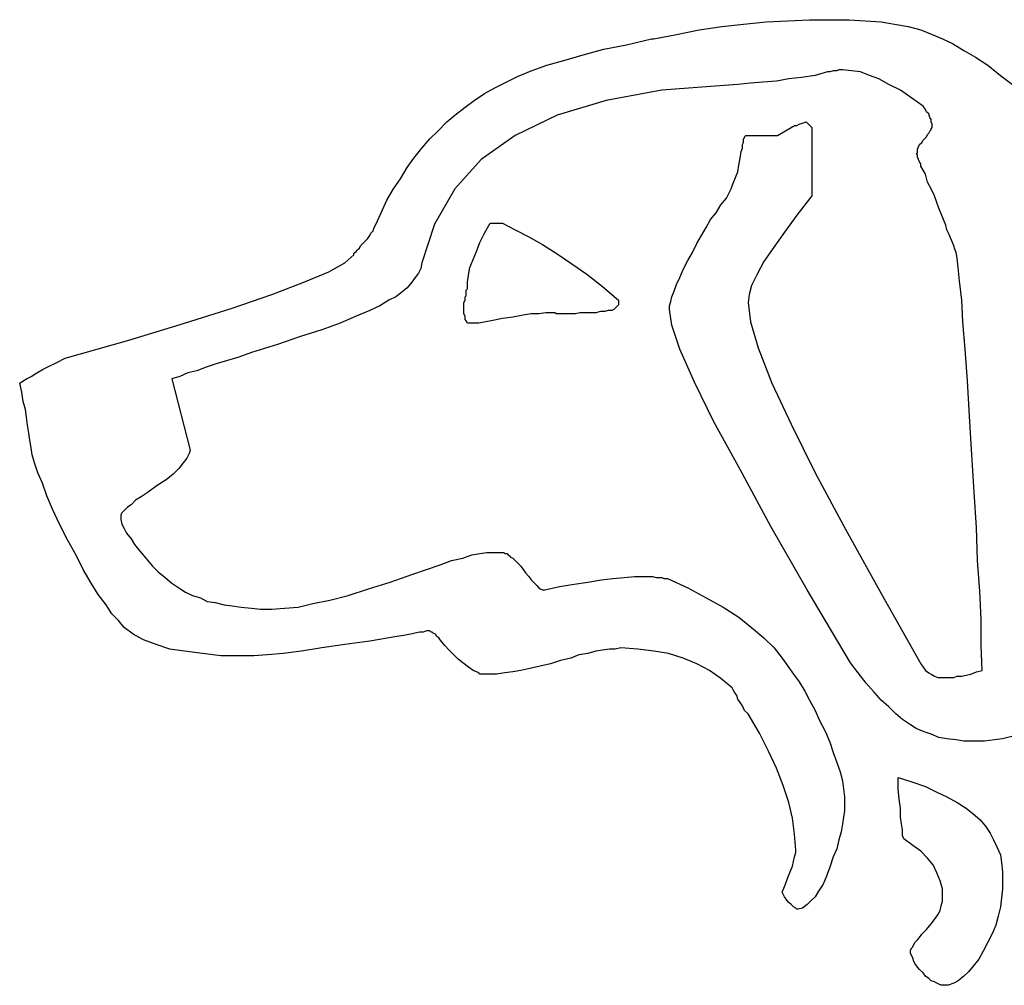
# Model space of a CAD drawing. Extents: x 0.6 to 26.5, y -0.4 to 2.
# Tile 9 of 11: x 21.4 to 23.1, y -0.2 to 1.5. Entities that reach past the tile are written whole.
import ezdxf

# ---------------------------------------------------------------- set-up
doc = ezdxf.new("R2010")
doc.units = 0

msp = doc.modelspace()

# ---------------------------------------------------------------- linework, layer by layer
at = {"color": 0}
for p, q in [((22.58789, 1.488281, 0.5), (22.625, 1.492188, 0.5)), ((22.625, 1.492188, 0.5), (22.66406, 1.496094, 0.5)), ((22.66406, 1.496094, 0.5), (22.70117, 1.498047, 0.5)), ((22.70117, 1.498047, 0.5), (22.73828, 1.5, 0.5)), ((22.73828, 1.5, 0.5), (22.77539, 1.5, 0.5)), ((22.77539, 1.5, 0.5), (22.80664, 1.5, 0.5)), ((22.80664, 1.5, 0.5), (22.83398, 1.498047, 0.5)), ((22.83398, 1.498047, 0.5), (22.86133, 1.496094, 0.5)), ((22.86133, 1.496094, 0.5), (22.88477, 1.492188, 0.5)), ((22.88477, 1.492188, 0.5), (22.9082, 1.488281, 0.5)), ((22.4707, 1.466797, 0.5), (22.50977, 1.474609, 0.5)), ((22.50977, 1.474609, 0.5), (22.54883, 1.482422, 0.5)), ((22.54883, 1.482422, 0.5), (22.58789, 1.488281, 0.5)), ((22.9082, 1.488281, 0.5), (22.92969, 1.482422, 0.5)), ((22.92969, 1.482422, 0.5), (22.94922, 1.474609, 0.5)), ((22.94922, 1.474609, 0.5), (22.9668, 1.466797, 0.5)), ((22.38477, 1.449219, 0.5), (22.42383, 1.457031, 0.5)), ((22.42383, 1.457031, 0.5), (22.4668, 1.466797, 0.5)), ((22.4668, 1.466797, 0.5), (22.4668, 1.466797, 0.5)), ((22.4668, 1.466797, 0.5), (22.4668, 1.466797, 0.5)), ((22.4668, 1.466797, 0.5), (22.46875, 1.466797, 0.5)), ((22.46875, 1.466797, 0.5), (22.46875, 1.466797, 0.5)), ((22.46875, 1.466797, 0.5), (22.46875, 1.466797, 0.5)), ((22.46875, 1.466797, 0.5), (22.4707, 1.466797, 0.5)), ((22.9668, 1.466797, 0.5), (22.98438, 1.458984, 0.5)), ((22.98438, 1.458984, 0.5), (23.00391, 1.447266, 0.5)), ((22.31641, 1.429688, 0.5), (22.34961, 1.439453, 0.5)), ((22.34961, 1.439453, 0.5), (22.38477, 1.449219, 0.5)), ((23.00391, 1.447266, 0.5), (23.02344, 1.435547, 0.5)), ((22.25977, 1.412109, 0.5), (22.28711, 1.421875, 0.5)), ((22.28711, 1.421875, 0.5), (22.31641, 1.429688, 0.5)), ((23.02344, 1.435547, 0.5), (23.04492, 1.421875, 0.5)), ((23.04492, 1.421875, 0.5), (23.06641, 1.404297, 0.5)), ((22.23633, 1.402344, 0.5), (22.25977, 1.412109, 0.5)), ((22.76953, 1.410156, 0.5), (22.74805, 1.404297, 0.5)), ((22.77344, 1.410156, 0.5), (22.76953, 1.410156, 0.5)), ((22.7793, 1.412109, 0.5), (22.77344, 1.410156, 0.5)), ((22.7832, 1.412109, 0.5), (22.7793, 1.412109, 0.5)), ((22.78516, 1.412109, 0.5), (22.7832, 1.412109, 0.5)), ((22.78906, 1.414063, 0.5), (22.78516, 1.412109, 0.5)), ((22.79102, 1.414063, 0.5), (22.78906, 1.414063, 0.5)), ((22.79297, 1.414063, 0.5), (22.79102, 1.414063, 0.5)), ((22.79492, 1.414063, 0.5), (22.79297, 1.414063, 0.5)), ((22.81055, 1.412109, 0.5), (22.79492, 1.414063, 0.5)), ((22.82617, 1.410156, 0.5), (22.81055, 1.412109, 0.5)), ((22.8418, 1.404297, 0.5), (22.82617, 1.410156, 0.5)), ((22.19727, 1.382813, 0.5), (22.2168, 1.392578, 0.5)), ((22.2168, 1.392578, 0.5), (22.23633, 1.402344, 0.5)), ((22.61523, 1.388672, 0.5), (22.5918, 1.386719, 0.5)), ((22.63672, 1.390625, 0.5), (22.61523, 1.388672, 0.5)), ((22.6582, 1.392578, 0.5), (22.63672, 1.390625, 0.5)), ((22.68164, 1.394531, 0.5), (22.6582, 1.392578, 0.5)), ((22.70313, 1.398438, 0.5), (22.68164, 1.394531, 0.5)), ((22.72461, 1.400391, 0.5), (22.70313, 1.398438, 0.5)), ((22.74805, 1.404297, 0.5), (22.72461, 1.400391, 0.5)), ((22.85742, 1.398438, 0.5), (22.8418, 1.404297, 0.5)), ((22.875, 1.388672, 0.5), (22.85742, 1.398438, 0.5)), ((22.89453, 1.378906, 0.5), (22.875, 1.388672, 0.5)), ((23.06641, 1.404297, 0.5), (23.08984, 1.386719, 0.5)), ((22.16211, 1.361328, 0.5), (22.17969, 1.373047, 0.5)), ((22.17969, 1.373047, 0.5), (22.19727, 1.382813, 0.5)), ((22.48438, 1.378906, 0.5), (22.38867, 1.361328, 0.5)), ((22.5918, 1.386719, 0.5), (22.48438, 1.378906, 0.5)), ((22.91406, 1.365234, 0.5), (22.89453, 1.378906, 0.5)), ((22.14648, 1.349609, 0.5), (22.16211, 1.361328, 0.5)), ((22.38867, 1.361328, 0.5), (22.30469, 1.335938, 0.5)), ((22.93359, 1.351563, 0.5), (22.91406, 1.365234, 0.5)), ((22.12891, 1.335938, 0.5), (22.14648, 1.349609, 0.5)), ((22.9375, 1.345703, 0.5), (22.93359, 1.351563, 0.5)), ((22.93945, 1.341797, 0.5), (22.9375, 1.345703, 0.5)), ((22.94336, 1.337891, 0.5), (22.93945, 1.341797, 0.5)), ((22.94531, 1.332031, 0.5), (22.94336, 1.337891, 0.5)), ((22.09961, 1.308594, 0.5), (22.11523, 1.324219, 0.5)), ((22.11523, 1.324219, 0.5), (22.12891, 1.335938, 0.5)), ((22.30469, 1.335938, 0.5), (22.23242, 1.300781, 0.5)), ((22.7168, 1.318359, 0.5), (22.7207, 1.320313, 0.5)), ((22.7207, 1.320313, 0.5), (22.72656, 1.322266, 0.5)), ((22.72656, 1.322266, 0.5), (22.73242, 1.324219, 0.5)), ((22.73242, 1.324219, 0.5), (22.74219, 1.314453, 0.5)), ((22.94727, 1.328125, 0.5), (22.94531, 1.332031, 0.5)), ((22.94727, 1.324219, 0.5), (22.94727, 1.328125, 0.5)), ((22.94922, 1.320313, 0.5), (22.94727, 1.324219, 0.5)), ((22.94922, 1.316406, 0.5), (22.94922, 1.320313, 0.5)), ((22.08594, 1.294922, 0.5), (22.09961, 1.308594, 0.5)), ((22.68359, 1.300781, 0.5), (22.70703, 1.314453, 0.5)), ((22.70703, 1.314453, 0.5), (22.70898, 1.316406, 0.5)), ((22.70703, 1.314453, 0.5), (22.70703, 1.314453, 0.5)), ((22.70898, 1.316406, 0.5), (22.71094, 1.316406, 0.5)), ((22.71094, 1.316406, 0.5), (22.71289, 1.318359, 0.5)), ((22.71289, 1.318359, 0.5), (22.7168, 1.318359, 0.5)), ((22.74219, 1.314453, 0.5), (22.74219, 1.197266, 0.5)), ((22.94141, 1.302734, 0.5), (22.94336, 1.304688, 0.5)), ((22.94336, 1.304688, 0.5), (22.94531, 1.308594, 0.5)), ((22.94531, 1.308594, 0.5), (22.94727, 1.310547, 0.5)), ((22.94727, 1.3125, 0.5), (22.94922, 1.314453, 0.5)), ((22.94727, 1.310547, 0.5), (22.94727, 1.3125, 0.5)), ((22.94922, 1.314453, 0.5), (22.94922, 1.316406, 0.5)), ((22.07227, 1.279297, 0.5), (22.08594, 1.294922, 0.5)), ((22.23242, 1.300781, 0.5), (22.17383, 1.259766, 0.5)), ((22.62305, 1.285156, 0.5), (22.625, 1.289063, 0.5)), ((22.625, 1.294922, 0.5), (22.62695, 1.296875, 0.5)), ((22.625, 1.292969, 0.5), (22.625, 1.294922, 0.5)), ((22.625, 1.289063, 0.5), (22.625, 1.292969, 0.5)), ((22.62695, 1.298828, 0.5), (22.62891, 1.300781, 0.5)), ((22.62695, 1.296875, 0.5), (22.62695, 1.298828, 0.5)), ((22.62891, 1.300781, 0.5), (22.68359, 1.300781, 0.5)), ((22.92773, 1.285156, 0.5), (22.93164, 1.289063, 0.5)), ((22.93164, 1.289063, 0.5), (22.93359, 1.292969, 0.5)), ((22.93359, 1.292969, 0.5), (22.9375, 1.296875, 0.5)), ((22.9375, 1.296875, 0.5), (22.93945, 1.298828, 0.5)), ((22.93945, 1.298828, 0.5), (22.94141, 1.302734, 0.5)), ((22.05859, 1.261719, 0.5), (22.07227, 1.279297, 0.5)), ((22.61914, 1.261719, 0.5), (22.62109, 1.273438, 0.5)), ((22.62109, 1.273438, 0.5), (22.62305, 1.279297, 0.5)), ((22.62305, 1.279297, 0.5), (22.62305, 1.285156, 0.5)), ((22.92188, 1.269531, 0.5), (22.92383, 1.271484, 0.5)), ((22.92383, 1.267578, 0.5), (22.92188, 1.269531, 0.5)), ((22.92383, 1.277344, 0.5), (22.92578, 1.28125, 0.5)), ((22.92383, 1.275391, 0.5), (22.92383, 1.277344, 0.5)), ((22.92383, 1.271484, 0.5), (22.92383, 1.275391, 0.5)), ((22.92578, 1.28125, 0.5), (22.92773, 1.285156, 0.5)), ((22.04688, 1.246094, 0.5), (22.05859, 1.261719, 0.5)), ((22.17383, 1.259766, 0.5), (22.12891, 1.208984, 0.5)), ((22.61719, 1.25, 0.5), (22.61914, 1.261719, 0.5)), ((22.92383, 1.265625, 0.5), (22.92383, 1.267578, 0.5)), ((22.92383, 1.267578, 0.5), (22.92383, 1.267578, 0.5)), ((22.92383, 1.263672, 0.5), (22.92383, 1.265625, 0.5)), ((22.92578, 1.259766, 0.5), (22.92383, 1.263672, 0.5)), ((22.92773, 1.255859, 0.5), (22.92578, 1.259766, 0.5)), ((22.92969, 1.251953, 0.5), (22.92773, 1.255859, 0.5)), ((22.03516, 1.226563, 0.5), (22.04688, 1.246094, 0.5)), ((22.61133, 1.228516, 0.5), (22.61523, 1.238281, 0.5)), ((22.61523, 1.238281, 0.5), (22.61719, 1.25, 0.5)), ((22.92969, 1.248047, 0.5), (22.92969, 1.251953, 0.5)), ((22.9375, 1.234375, 0.5), (22.92969, 1.248047, 0.5)), ((22.02344, 1.208984, 0.5), (22.03516, 1.226563, 0.5)), ((22.60352, 1.208984, 0.5), (22.60742, 1.21875, 0.5)), ((22.60742, 1.21875, 0.5), (22.61133, 1.228516, 0.5)), ((22.94141, 1.220703, 0.5), (22.9375, 1.234375, 0.5)), ((22.94727, 1.208984, 0.5), (22.94141, 1.220703, 0.5)), ((22.01172, 1.189453, 0.5), (22.02344, 1.208984, 0.5)), ((22.12891, 1.208984, 0.5), (22.09375, 1.148438, 0.5)), ((22.59961, 1.201172, 0.5), (22.60352, 1.208984, 0.5)), ((22.95313, 1.197266, 0.5), (22.94727, 1.208984, 0.5)), ((22.00195, 1.167969, 0.5), (22.01172, 1.189453, 0.5)), ((22.58594, 1.181641, 0.5), (22.5957, 1.193359, 0.5)), ((22.5957, 1.193359, 0.5), (22.59961, 1.201172, 0.5)), ((22.74219, 1.197266, 0.5), (22.7168, 1.164063, 0.5)), ((22.95703, 1.185547, 0.5), (22.95313, 1.197266, 0.5)), ((22.96094, 1.175781, 0.5), (22.95703, 1.185547, 0.5)), ((21.99219, 1.146484, 0.5), (22.00195, 1.167969, 0.5)), ((22.56836, 1.15625, 0.5), (22.57813, 1.167969, 0.5)), ((22.57813, 1.167969, 0.5), (22.58594, 1.181641, 0.5)), ((22.96484, 1.166016, 0.5), (22.96094, 1.175781, 0.5)), ((22.56055, 1.142578, 0.5), (22.56836, 1.15625, 0.5)), ((22.7168, 1.164063, 0.5), (22.69531, 1.134766, 0.5)), ((22.96875, 1.15625, 0.5), (22.96484, 1.166016, 0.5)), ((22.97266, 1.146484, 0.5), (22.96875, 1.15625, 0.5)), ((21.98438, 1.132813, 0.5), (21.98828, 1.136719, 0.5)), ((21.98828, 1.136719, 0.5), (21.99023, 1.142578, 0.5)), ((21.99023, 1.142578, 0.5), (21.99219, 1.146484, 0.5)), ((22.09375, 1.148438, 0.5), (22.07227, 1.082031, 0.5)), ((22.17969, 1.132813, 0.5), (22.18945, 1.150391, 0.5)), ((22.18945, 1.150391, 0.5), (22.21094, 1.150391, 0.5)), ((22.21094, 1.150391, 0.5), (22.23242, 1.138672, 0.5)), ((22.23242, 1.138672, 0.5), (22.25586, 1.126953, 0.5)), ((22.55273, 1.128906, 0.5), (22.56055, 1.142578, 0.5)), ((22.69531, 1.134766, 0.5), (22.67578, 1.107422, 0.5)), ((22.97461, 1.138672, 0.5), (22.97266, 1.146484, 0.5)), ((22.97852, 1.130859, 0.5), (22.97461, 1.138672, 0.5)), ((21.9707, 1.115234, 0.5), (21.97461, 1.119141, 0.5)), ((21.97461, 1.119141, 0.5), (21.97852, 1.123047, 0.5)), ((21.97852, 1.123047, 0.5), (21.98242, 1.128906, 0.5)), ((21.98242, 1.128906, 0.5), (21.98438, 1.132813, 0.5)), ((22.16602, 1.101563, 0.5), (22.17188, 1.117188, 0.5)), ((22.17188, 1.117188, 0.5), (22.17969, 1.132813, 0.5)), ((22.25586, 1.126953, 0.5), (22.2793, 1.113281, 0.5)), ((22.54492, 1.115234, 0.5), (22.55273, 1.128906, 0.5)), ((22.98047, 1.125, 0.5), (22.97852, 1.130859, 0.5)), ((22.98438, 1.117188, 0.5), (22.98047, 1.125, 0.5)), ((22.98633, 1.111328, 0.5), (22.98438, 1.117188, 0.5)), ((21.95703, 1.099609, 0.5), (21.95898, 1.101563, 0.5)), ((21.95898, 1.101563, 0.5), (21.96094, 1.103516, 0.5)), ((21.96094, 1.103516, 0.5), (21.96289, 1.105469, 0.5)), ((21.96289, 1.105469, 0.5), (21.96484, 1.107422, 0.5)), ((21.96484, 1.107422, 0.5), (21.9668, 1.111328, 0.5)), ((21.9668, 1.111328, 0.5), (21.9707, 1.115234, 0.5)), ((22.16016, 1.087891, 0.5), (22.16602, 1.101563, 0.5)), ((22.2793, 1.113281, 0.5), (22.30469, 1.097656, 0.5)), ((22.53711, 1.099609, 0.5), (22.54492, 1.115234, 0.5)), ((22.67578, 1.107422, 0.5), (22.66016, 1.083984, 0.5)), ((22.98828, 1.105469, 0.5), (22.98633, 1.111328, 0.5)), ((22.99023, 1.099609, 0.5), (22.98828, 1.105469, 0.5)), ((21.93945, 1.082031, 0.5), (21.95508, 1.095703, 0.5)), ((21.95508, 1.097656, 0.5), (21.95703, 1.099609, 0.5)), ((21.95508, 1.095703, 0.5), (21.95508, 1.097656, 0.5)), ((21.95703, 1.099609, 0.5), (21.95703, 1.099609, 0.5)), ((22.1543, 1.074219, 0.5), (22.16016, 1.087891, 0.5)), ((22.30469, 1.097656, 0.5), (22.33008, 1.080078, 0.5)), ((22.52148, 1.070313, 0.5), (22.5293, 1.085938, 0.5)), ((22.5293, 1.085938, 0.5), (22.53711, 1.099609, 0.5)), ((22.66016, 1.083984, 0.5), (22.64844, 1.0625, 0.5)), ((22.99219, 1.089844, 0.5), (22.99023, 1.099609, 0.5)), ((22.99414, 1.074219, 0.5), (22.99219, 1.089844, 0.5)), ((21.86914, 1.048828, 0.5), (21.91211, 1.066406, 0.5)), ((21.91211, 1.066406, 0.5), (21.93945, 1.082031, 0.5)), ((22.07031, 1.072266, 0.5), (22.06641, 1.064453, 0.5)), ((22.07227, 1.082031, 0.5), (22.07031, 1.072266, 0.5)), ((22.15234, 1.060547, 0.5), (22.1543, 1.074219, 0.5)), ((22.33008, 1.080078, 0.5), (22.35547, 1.0625, 0.5)), ((22.51563, 1.056641, 0.5), (22.52148, 1.070313, 0.5)), ((22.99609, 1.050781, 0.5), (22.99414, 1.074219, 0.5)), ((22.06055, 1.056641, 0.5), (22.05469, 1.048828, 0.5)), ((22.06641, 1.064453, 0.5), (22.06055, 1.056641, 0.5)), ((22.15039, 1.048828, 0.5), (22.15234, 1.060547, 0.5)), ((22.35547, 1.0625, 0.5), (22.38281, 1.041016, 0.5)), ((22.50977, 1.044922, 0.5), (22.51563, 1.056641, 0.5)), ((22.64844, 1.0625, 0.5), (22.63867, 1.042969, 0.5)), ((23, 1.017578, 0.5), (22.99609, 1.050781, 0.5)), ((21.81445, 1.027344, 0.5), (21.86914, 1.048828, 0.5)), ((22.04688, 1.039063, 0.5), (22.03711, 1.03125, 0.5)), ((22.05469, 1.048828, 0.5), (22.04688, 1.039063, 0.5)), ((22.14844, 1.035156, 0.5), (22.15039, 1.037109, 0.5)), ((22.14844, 1.033203, 0.5), (22.14844, 1.035156, 0.5)), ((22.14844, 1.03125, 0.5), (22.14844, 1.033203, 0.5)), ((22.15039, 1.037109, 0.5), (22.15039, 1.048828, 0.5)), ((22.15039, 1.037109, 0.5), (22.15039, 1.037109, 0.5)), ((22.38281, 1.041016, 0.5), (22.41016, 1.017578, 0.5)), ((22.50195, 1.023438, 0.5), (22.50586, 1.033203, 0.5)), ((22.50586, 1.033203, 0.5), (22.50977, 1.044922, 0.5)), ((22.63867, 1.042969, 0.5), (22.63477, 1.027344, 0.5)), ((21.74609, 1.003906, 0.5), (21.81445, 1.027344, 0.5)), ((22.01563, 1.017578, 0.5), (22, 1.007813, 0.5)), ((22.02734, 1.023438, 0.5), (22.01563, 1.017578, 0.5)), ((22.03711, 1.03125, 0.5), (22.02734, 1.023438, 0.5)), ((22.14453, 1.013672, 0.5), (22.14648, 1.017578, 0.5)), ((22.14648, 1.023438, 0.5), (22.14844, 1.025391, 0.5)), ((22.14648, 1.019531, 0.5), (22.14648, 1.023438, 0.5)), ((22.14648, 1.017578, 0.5), (22.14648, 1.019531, 0.5)), ((22.14844, 1.029297, 0.5), (22.14844, 1.03125, 0.5)), ((22.14844, 1.027344, 0.5), (22.14844, 1.029297, 0.5)), ((22.14844, 1.025391, 0.5), (22.14844, 1.027344, 0.5)), ((22.41016, 1.017578, 0.5), (22.41016, 1.017578, 0.5)), ((22.41016, 1.017578, 0.5), (22.41016, 1.017578, 0.5)), ((22.41016, 1.017578, 0.5), (22.41016, 1.015625, 0.5)), ((22.41016, 1.015625, 0.5), (22.41016, 1.015625, 0.5)), ((22.41016, 1.015625, 0.5), (22.41016, 1.013672, 0.5)), ((22.41016, 1.015625, 0.5), (22.41016, 1.015625, 0.5)), ((22.49805, 1.007813, 0.5), (22.5, 1.015625, 0.5)), ((22.5, 1.015625, 0.5), (22.50195, 1.023438, 0.5)), ((22.63477, 1.027344, 0.5), (22.63281, 1.013672, 0.5)), ((23.00195, 0.980469, 0.5), (23, 1.017578, 0.5)), ((21.66406, 0.978516, 0.5), (21.74609, 1.003906, 0.5)), ((21.98242, 1, 0.5), (21.95898, 0.990234, 0.5)), ((22, 1.007813, 0.5), (21.98242, 1, 0.5)), ((22.14453, 1.011719, 0.5), (22.14453, 1.013672, 0.5)), ((22.14453, 1.009766, 0.5), (22.14453, 1.011719, 0.5)), ((22.14453, 1.005859, 0.5), (22.14453, 1.009766, 0.5)), ((22.14453, 1.003906, 0.5), (22.14453, 1.005859, 0.5)), ((22.14453, 1.001953, 0.5), (22.14453, 1.003906, 0.5)), ((22.14453, 1, 0.5), (22.14453, 1.001953, 0.5)), ((22.14453, 0.996094, 0.5), (22.14453, 1, 0.5)), ((22.39258, 1, 0.5), (22.38672, 0.998047, 0.5)), ((22.39844, 1, 0.5), (22.39258, 1, 0.5)), ((22.40234, 1.001953, 0.5), (22.39844, 1, 0.5)), ((22.40625, 1.005859, 0.5), (22.40234, 1.001953, 0.5)), ((22.4082, 1.007813, 0.5), (22.40625, 1.005859, 0.5)), ((22.41016, 1.009766, 0.5), (22.4082, 1.007813, 0.5)), ((22.41016, 1.013672, 0.5), (22.41016, 1.009766, 0.5)), ((22.49805, 1.001953, 0.5), (22.49805, 1.007813, 0.5)), ((22.50195, 0.974609, 0.5), (22.49805, 1.001953, 0.5)), ((22.63281, 1.013672, 0.5), (22.63672, 0.980469, 0.5)), ((21.95898, 0.990234, 0.5), (21.93164, 0.978516, 0.5)), ((22.14453, 0.994141, 0.5), (22.14453, 0.996094, 0.5)), ((22.14648, 0.990234, 0.5), (22.14453, 0.994141, 0.5)), ((22.14648, 0.988281, 0.5), (22.14648, 0.990234, 0.5)), ((22.14648, 0.984375, 0.5), (22.14648, 0.988281, 0.5)), ((22.14844, 0.982422, 0.5), (22.14648, 0.984375, 0.5)), ((22.15039, 0.978516, 0.5), (22.14844, 0.982422, 0.5)), ((22.19141, 0.982422, 0.5), (22.16992, 0.978516, 0.5)), ((22.21094, 0.986328, 0.5), (22.19141, 0.982422, 0.5)), ((22.22852, 0.988281, 0.5), (22.21094, 0.986328, 0.5)), ((22.24609, 0.992188, 0.5), (22.22852, 0.988281, 0.5)), ((22.25977, 0.994141, 0.5), (22.24609, 0.992188, 0.5)), ((22.27344, 0.994141, 0.5), (22.25977, 0.994141, 0.5)), ((22.28516, 0.996094, 0.5), (22.27344, 0.994141, 0.5)), ((22.29492, 0.996094, 0.5), (22.28516, 0.996094, 0.5)), ((22.29688, 0.996094, 0.5), (22.29492, 0.996094, 0.5)), ((22.29492, 0.996094, 0.5), (22.29492, 0.996094, 0.5)), ((22.29883, 0.996094, 0.5), (22.29688, 0.996094, 0.5)), ((22.30078, 0.996094, 0.5), (22.29883, 0.996094, 0.5)), ((22.30273, 0.994141, 0.5), (22.30078, 0.996094, 0.5)), ((22.30078, 0.996094, 0.5), (22.30078, 0.996094, 0.5)), ((22.30469, 0.994141, 0.5), (22.30273, 0.994141, 0.5)), ((22.30273, 0.994141, 0.5), (22.30273, 0.994141, 0.5)), ((22.31445, 0.994141, 0.5), (22.30469, 0.994141, 0.5)), ((22.32422, 0.994141, 0.5), (22.31445, 0.994141, 0.5)), ((22.33594, 0.994141, 0.5), (22.32422, 0.994141, 0.5)), ((22.34375, 0.996094, 0.5), (22.33594, 0.994141, 0.5)), ((22.35352, 0.996094, 0.5), (22.34375, 0.996094, 0.5)), ((22.36133, 0.996094, 0.5), (22.35352, 0.996094, 0.5)), ((22.37109, 0.996094, 0.5), (22.36133, 0.996094, 0.5)), ((22.37891, 0.998047, 0.5), (22.37109, 0.996094, 0.5)), ((22.38672, 0.998047, 0.5), (22.37891, 0.998047, 0.5)), ((21.56836, 0.949219, 0.5), (21.66406, 0.978516, 0.5)), ((21.90039, 0.966797, 0.5), (21.86328, 0.955078, 0.5)), ((21.93164, 0.978516, 0.5), (21.90039, 0.966797, 0.5)), ((22.16992, 0.978516, 0.5), (22.15039, 0.978516, 0.5)), ((22.51563, 0.933594, 0.5), (22.50195, 0.974609, 0.5)), ((22.63672, 0.980469, 0.5), (22.65039, 0.935547, 0.5)), ((23.00586, 0.933594, 0.5), (23.00195, 0.980469, 0.5)), ((21.45898, 0.917969, 0.5), (21.56836, 0.949219, 0.5)), ((21.86328, 0.955078, 0.5), (21.82422, 0.941406, 0.5)), ((21.82422, 0.941406, 0.5), (21.7793, 0.927734, 0.5)), ((22.54102, 0.876953, 0.5), (22.51563, 0.933594, 0.5)), ((22.65039, 0.935547, 0.5), (22.67383, 0.875, 0.5)), ((23.00977, 0.878906, 0.5), (23.00586, 0.933594, 0.5)), ((21.44336, 0.910156, 0.5), (21.45898, 0.917969, 0.5)), ((21.73828, 0.914063, 0.5), (21.71875, 0.908203, 0.5)), ((21.75781, 0.919922, 0.5), (21.73828, 0.914063, 0.5)), ((21.7793, 0.927734, 0.5), (21.75781, 0.919922, 0.5)), ((21.41016, 0.892578, 0.5), (21.41992, 0.898438, 0.5)), ((21.41992, 0.898438, 0.5), (21.43164, 0.904297, 0.5)), ((21.43164, 0.904297, 0.5), (21.44336, 0.910156, 0.5)), ((21.70117, 0.902344, 0.5), (21.68555, 0.896484, 0.5)), ((21.71875, 0.908203, 0.5), (21.70117, 0.902344, 0.5)), ((21.38672, 0.878906, 0.5), (21.39258, 0.882813, 0.5)), ((21.39258, 0.882813, 0.5), (21.40039, 0.886719, 0.5)), ((21.40039, 0.886719, 0.5), (21.41016, 0.892578, 0.5)), ((21.65625, 0.886719, 0.5), (21.64258, 0.882813, 0.5)), ((21.64258, 0.882813, 0.5), (21.67383, 0.759766, 0.5)), ((21.66992, 0.892578, 0.5), (21.65625, 0.886719, 0.5)), ((21.68555, 0.896484, 0.5), (21.66992, 0.892578, 0.5)), ((21.38086, 0.875, 0.5), (21.38672, 0.878906, 0.5)), ((21.38477, 0.859375, 0.5), (21.38086, 0.875, 0.5)), ((22.57422, 0.808594, 0.5), (22.54102, 0.876953, 0.5)), ((22.67383, 0.875, 0.5), (22.70703, 0.804688, 0.5)), ((23.01367, 0.818359, 0.5), (23.00977, 0.878906, 0.5)), ((21.38672, 0.84375, 0.5), (21.38477, 0.859375, 0.5)), ((21.39063, 0.830078, 0.5), (21.38672, 0.84375, 0.5)), ((21.39258, 0.816406, 0.5), (21.39063, 0.830078, 0.5)), ((21.39453, 0.802734, 0.5), (21.39258, 0.816406, 0.5)), ((23.01758, 0.751953, 0.5), (23.01367, 0.818359, 0.5)), ((21.39648, 0.789063, 0.5), (21.39453, 0.802734, 0.5)), ((22.61914, 0.726563, 0.5), (22.57422, 0.808594, 0.5)), ((22.70703, 0.804688, 0.5), (22.74805, 0.720703, 0.5)), ((21.39844, 0.777344, 0.5), (21.39648, 0.789063, 0.5)), ((21.40039, 0.763672, 0.5), (21.39844, 0.777344, 0.5)), ((21.40234, 0.751953, 0.5), (21.40039, 0.763672, 0.5)), ((21.40625, 0.738281, 0.5), (21.40234, 0.751953, 0.5)), ((21.66797, 0.746094, 0.5), (21.66211, 0.738281, 0.5)), ((21.67188, 0.753906, 0.5), (21.66797, 0.746094, 0.5)), ((21.67383, 0.759766, 0.5), (21.67188, 0.753906, 0.5)), ((23.02148, 0.6875, 0.5), (23.01758, 0.751953, 0.5)), ((21.41211, 0.720703, 0.5), (21.40625, 0.738281, 0.5)), ((21.6543, 0.728516, 0.5), (21.64453, 0.71875, 0.5)), ((21.66211, 0.738281, 0.5), (21.6543, 0.728516, 0.5)), ((21.41992, 0.703125, 0.5), (21.41211, 0.720703, 0.5)), ((21.64453, 0.71875, 0.5), (21.63281, 0.708984, 0.5)), ((22.67188, 0.628906, 0.5), (22.61914, 0.726563, 0.5)), ((22.74805, 0.720703, 0.5), (22.80078, 0.623047, 0.5)), ((21.42773, 0.681641, 0.5), (21.41992, 0.703125, 0.5)), ((21.61719, 0.699219, 0.5), (21.60156, 0.6875, 0.5)), ((21.63281, 0.708984, 0.5), (21.61719, 0.699219, 0.5)), ((21.4375, 0.658203, 0.5), (21.42773, 0.681641, 0.5)), ((21.58984, 0.679688, 0.5), (21.58008, 0.673828, 0.5)), ((21.60156, 0.6875, 0.5), (21.58984, 0.679688, 0.5)), ((23.02539, 0.626953, 0.5), (23.02148, 0.6875, 0.5)), ((21.56641, 0.662109, 0.5), (21.56055, 0.65625, 0.5)), ((21.57227, 0.666016, 0.5), (21.56641, 0.662109, 0.5)), ((21.58008, 0.673828, 0.5), (21.57227, 0.666016, 0.5)), ((21.44922, 0.632813, 0.5), (21.4375, 0.658203, 0.5)), ((21.55664, 0.652344, 0.5), (21.55469, 0.648438, 0.5)), ((21.55469, 0.648438, 0.5), (21.55469, 0.646484, 0.5)), ((21.55469, 0.646484, 0.5), (21.55469, 0.640625, 0.5)), ((21.56055, 0.65625, 0.5), (21.55664, 0.652344, 0.5)), ((21.46289, 0.605469, 0.5), (21.44922, 0.632813, 0.5)), ((21.55469, 0.640625, 0.5), (21.55664, 0.632813, 0.5)), ((21.55664, 0.632813, 0.5), (21.56055, 0.625, 0.5)), ((22.73438, 0.519531, 0.5), (22.67188, 0.628906, 0.5)), ((23.02734, 0.570313, 0.5), (23.02539, 0.626953, 0.5)), ((21.56055, 0.625, 0.5), (21.56445, 0.617188, 0.5)), ((21.56445, 0.617188, 0.5), (21.57227, 0.607422, 0.5)), ((22.80078, 0.623047, 0.5), (22.86133, 0.513672, 0.5)), ((21.47852, 0.578125, 0.5), (21.46289, 0.605469, 0.5)), ((21.57227, 0.607422, 0.5), (21.57813, 0.597656, 0.5)), ((21.57813, 0.597656, 0.5), (21.58789, 0.585938, 0.5)), ((21.49023, 0.554688, 0.5), (21.47852, 0.578125, 0.5)), ((21.58789, 0.585938, 0.5), (21.59766, 0.574219, 0.5)), ((22.14258, 0.574219, 0.5), (22.1582, 0.580078, 0.5)), ((22.1582, 0.580078, 0.5), (22.17188, 0.582031, 0.5)), ((22.17188, 0.582031, 0.5), (22.18359, 0.583984, 0.5)), ((22.18359, 0.583984, 0.5), (22.19336, 0.583984, 0.5)), ((22.19336, 0.583984, 0.5), (22.19336, 0.583984, 0.5)), ((22.19336, 0.583984, 0.5), (22.19531, 0.583984, 0.5)), ((22.19531, 0.583984, 0.5), (22.19727, 0.583984, 0.5)), ((22.19531, 0.583984, 0.5), (22.19531, 0.583984, 0.5)), ((22.19727, 0.583984, 0.5), (22.20117, 0.583984, 0.5)), ((22.19727, 0.583984, 0.5), (22.19727, 0.583984, 0.5)), ((22.20117, 0.583984, 0.5), (22.20508, 0.583984, 0.5)), ((22.20508, 0.583984, 0.5), (22.20898, 0.583984, 0.5)), ((22.20898, 0.583984, 0.5), (22.21289, 0.583984, 0.5)), ((22.21289, 0.583984, 0.5), (22.21484, 0.582031, 0.5)), ((22.21484, 0.582031, 0.5), (22.21875, 0.582031, 0.5)), ((22.21875, 0.582031, 0.5), (22.2207, 0.580078, 0.5)), ((22.2207, 0.580078, 0.5), (22.22266, 0.578125, 0.5)), ((22.22266, 0.578125, 0.5), (22.22461, 0.576172, 0.5)), ((22.22461, 0.576172, 0.5), (22.22852, 0.574219, 0.5)), ((21.59766, 0.574219, 0.5), (21.60938, 0.560547, 0.5)), ((21.60938, 0.560547, 0.5), (21.61914, 0.550781, 0.5)), ((22.08008, 0.554688, 0.5), (22.10352, 0.5625, 0.5)), ((22.10352, 0.5625, 0.5), (22.12305, 0.570313, 0.5)), ((22.12305, 0.570313, 0.5), (22.14258, 0.574219, 0.5)), ((22.22852, 0.574219, 0.5), (22.23047, 0.572266, 0.5)), ((22.23047, 0.572266, 0.5), (22.23438, 0.568359, 0.5)), ((22.23438, 0.568359, 0.5), (22.23828, 0.564453, 0.5)), ((22.23828, 0.564453, 0.5), (22.24219, 0.560547, 0.5)), ((22.24219, 0.560547, 0.5), (22.24609, 0.554688, 0.5)), ((23.03125, 0.517578, 0.5), (23.02734, 0.570313, 0.5)), ((21.50391, 0.53125, 0.5), (21.49023, 0.554688, 0.5)), ((21.61914, 0.550781, 0.5), (21.63086, 0.541016, 0.5)), ((22.01758, 0.533203, 0.5), (22.05664, 0.546875, 0.5)), ((22.05664, 0.546875, 0.5), (22.08008, 0.554688, 0.5)), ((22.24609, 0.554688, 0.5), (22.25, 0.548828, 0.5)), ((22.25, 0.548828, 0.5), (22.25586, 0.542969, 0.5)), ((22.25586, 0.542969, 0.5), (22.25977, 0.537109, 0.5)), ((22.41992, 0.541016, 0.5), (22.4375, 0.542969, 0.5)), ((22.4375, 0.542969, 0.5), (22.45313, 0.542969, 0.5)), ((22.45313, 0.542969, 0.5), (22.45898, 0.542969, 0.5)), ((22.45898, 0.542969, 0.5), (22.46484, 0.542969, 0.5)), ((22.46484, 0.542969, 0.5), (22.46875, 0.542969, 0.5)), ((22.46875, 0.542969, 0.5), (22.47461, 0.541016, 0.5)), ((21.51563, 0.511719, 0.5), (21.50391, 0.53125, 0.5)), ((21.63086, 0.541016, 0.5), (21.64258, 0.53125, 0.5)), ((21.64258, 0.53125, 0.5), (21.6543, 0.523438, 0.5)), ((21.98047, 0.521484, 0.5), (22.01758, 0.533203, 0.5)), ((22.25977, 0.537109, 0.5), (22.26563, 0.53125, 0.5)), ((22.26563, 0.53125, 0.5), (22.26953, 0.527344, 0.5)), ((22.26953, 0.527344, 0.5), (22.27344, 0.523438, 0.5)), ((22.2832, 0.519531, 0.5), (22.30859, 0.525391, 0.5)), ((22.30859, 0.525391, 0.5), (22.33398, 0.529297, 0.5)), ((22.33398, 0.529297, 0.5), (22.35742, 0.533203, 0.5)), ((22.35742, 0.533203, 0.5), (22.38086, 0.537109, 0.5)), ((22.38086, 0.537109, 0.5), (22.40039, 0.539063, 0.5)), ((22.40039, 0.539063, 0.5), (22.41992, 0.541016, 0.5)), ((22.47461, 0.541016, 0.5), (22.48047, 0.541016, 0.5)), ((22.48047, 0.541016, 0.5), (22.48438, 0.541016, 0.5)), ((22.48438, 0.541016, 0.5), (22.48828, 0.539063, 0.5)), ((22.48828, 0.539063, 0.5), (22.49414, 0.539063, 0.5)), ((22.49414, 0.539063, 0.5), (22.5293, 0.523438, 0.5)), ((21.5293, 0.494141, 0.5), (21.51563, 0.511719, 0.5)), ((21.6543, 0.523438, 0.5), (21.66602, 0.515625, 0.5)), ((21.66602, 0.515625, 0.5), (21.67773, 0.509766, 0.5)), ((21.67773, 0.509766, 0.5), (21.69141, 0.505859, 0.5)), ((21.91406, 0.501953, 0.5), (21.94531, 0.509766, 0.5)), ((21.94531, 0.509766, 0.5), (21.98047, 0.521484, 0.5)), ((22.27344, 0.523438, 0.5), (22.27539, 0.521484, 0.5)), ((22.27539, 0.521484, 0.5), (22.2793, 0.519531, 0.5)), ((22.2793, 0.519531, 0.5), (22.28125, 0.519531, 0.5)), ((22.28125, 0.519531, 0.5), (22.28125, 0.519531, 0.5)), ((22.28125, 0.519531, 0.5), (22.28125, 0.519531, 0.5)), ((22.28125, 0.519531, 0.5), (22.28125, 0.519531, 0.5)), ((22.28125, 0.519531, 0.5), (22.2832, 0.519531, 0.5)), ((22.2832, 0.519531, 0.5), (22.2832, 0.519531, 0.5)), ((22.5293, 0.523438, 0.5), (22.56055, 0.505859, 0.5)), ((22.80859, 0.394531, 0.5), (22.73438, 0.519531, 0.5)), ((22.86133, 0.513672, 0.5), (22.92969, 0.392578, 0.5)), ((23.0332, 0.46875, 0.5), (23.03125, 0.517578, 0.5)), ((21.53906, 0.478516, 0.5), (21.5293, 0.494141, 0.5)), ((21.69141, 0.505859, 0.5), (21.70313, 0.5, 0.5)), ((21.70313, 0.5, 0.5), (21.7168, 0.498047, 0.5)), ((21.7168, 0.498047, 0.5), (21.73242, 0.494141, 0.5)), ((21.73242, 0.494141, 0.5), (21.74609, 0.492188, 0.5)), ((21.74609, 0.492188, 0.5), (21.76172, 0.490234, 0.5)), ((21.85938, 0.490234, 0.5), (21.88477, 0.496094, 0.5)), ((21.88477, 0.496094, 0.5), (21.91406, 0.501953, 0.5)), ((22.56055, 0.505859, 0.5), (22.58984, 0.490234, 0.5)), ((21.55078, 0.466797, 0.5), (21.53906, 0.478516, 0.5)), ((21.76172, 0.490234, 0.5), (21.7793, 0.488281, 0.5)), ((21.7793, 0.488281, 0.5), (21.79492, 0.486328, 0.5)), ((21.79492, 0.486328, 0.5), (21.81445, 0.486328, 0.5)), ((21.81445, 0.486328, 0.5), (21.83594, 0.488281, 0.5)), ((21.83594, 0.488281, 0.5), (21.85938, 0.490234, 0.5)), ((22.58984, 0.490234, 0.5), (22.61719, 0.472656, 0.5)), ((21.56055, 0.455078, 0.5), (21.55078, 0.466797, 0.5)), ((22.61719, 0.472656, 0.5), (22.63867, 0.455078, 0.5)), ((23.0332, 0.423828, 0.5), (23.0332, 0.46875, 0.5)), ((21.57617, 0.443359, 0.5), (21.56055, 0.455078, 0.5)), ((21.59375, 0.433594, 0.5), (21.57617, 0.443359, 0.5)), ((22.04102, 0.441406, 0.5), (22.0293, 0.439453, 0.5)), ((22.05273, 0.443359, 0.5), (22.04102, 0.441406, 0.5)), ((22.06055, 0.445313, 0.5), (22.05273, 0.443359, 0.5)), ((22.06836, 0.447266, 0.5), (22.06055, 0.445313, 0.5)), ((22.07422, 0.447266, 0.5), (22.06836, 0.447266, 0.5)), ((22.08008, 0.449219, 0.5), (22.07422, 0.447266, 0.5)), ((22.08203, 0.449219, 0.5), (22.08008, 0.449219, 0.5)), ((22.08398, 0.449219, 0.5), (22.08203, 0.449219, 0.5)), ((22.08594, 0.449219, 0.5), (22.08398, 0.449219, 0.5)), ((22.08789, 0.447266, 0.5), (22.08594, 0.449219, 0.5)), ((22.08984, 0.447266, 0.5), (22.08789, 0.447266, 0.5)), ((22.0918, 0.445313, 0.5), (22.08984, 0.447266, 0.5)), ((22.0957, 0.443359, 0.5), (22.0918, 0.445313, 0.5)), ((22.09766, 0.439453, 0.5), (22.0957, 0.443359, 0.5)), ((22.63867, 0.455078, 0.5), (22.66016, 0.4375, 0.5)), ((21.61523, 0.425781, 0.5), (21.59375, 0.433594, 0.5)), ((21.63867, 0.417969, 0.5), (21.61523, 0.425781, 0.5)), ((21.93945, 0.425781, 0.5), (21.90039, 0.419922, 0.5)), ((21.98242, 0.431641, 0.5), (21.93945, 0.425781, 0.5)), ((22.0293, 0.439453, 0.5), (21.98242, 0.431641, 0.5)), ((22.10156, 0.4375, 0.5), (22.09766, 0.439453, 0.5)), ((22.10352, 0.433594, 0.5), (22.10156, 0.4375, 0.5)), ((22.11133, 0.423828, 0.5), (22.10352, 0.433594, 0.5)), ((22.11914, 0.416016, 0.5), (22.11133, 0.423828, 0.5)), ((22.66016, 0.4375, 0.5), (22.67773, 0.419922, 0.5)), ((23.03516, 0.380859, 0.5), (23.0332, 0.423828, 0.5)), ((21.66406, 0.414063, 0.5), (21.63867, 0.417969, 0.5)), ((21.69531, 0.410156, 0.5), (21.66406, 0.414063, 0.5)), ((21.72656, 0.40625, 0.5), (21.69531, 0.410156, 0.5)), ((21.76367, 0.40625, 0.5), (21.72656, 0.40625, 0.5)), ((21.7832, 0.40625, 0.5), (21.76367, 0.40625, 0.5)), ((21.80664, 0.408203, 0.5), (21.7832, 0.40625, 0.5)), ((21.83398, 0.410156, 0.5), (21.80664, 0.408203, 0.5)), ((21.86523, 0.414063, 0.5), (21.83398, 0.410156, 0.5)), ((21.90039, 0.419922, 0.5), (21.86523, 0.414063, 0.5)), ((22.12695, 0.408203, 0.5), (22.11914, 0.416016, 0.5)), ((22.13477, 0.400391, 0.5), (22.12695, 0.408203, 0.5)), ((22.3418, 0.408203, 0.5), (22.32813, 0.402344, 0.5)), ((22.35742, 0.410156, 0.5), (22.3418, 0.408203, 0.5)), ((22.37109, 0.414063, 0.5), (22.35742, 0.410156, 0.5)), ((22.38281, 0.416016, 0.5), (22.37109, 0.414063, 0.5)), ((22.39453, 0.417969, 0.5), (22.38281, 0.416016, 0.5)), ((22.4043, 0.417969, 0.5), (22.39453, 0.417969, 0.5)), ((22.41406, 0.419922, 0.5), (22.4043, 0.417969, 0.5)), ((22.44336, 0.417969, 0.5), (22.41406, 0.419922, 0.5)), ((22.4707, 0.414063, 0.5), (22.44336, 0.417969, 0.5)), ((22.49609, 0.410156, 0.5), (22.4707, 0.414063, 0.5)), ((22.52148, 0.402344, 0.5), (22.49609, 0.410156, 0.5)), ((22.67773, 0.419922, 0.5), (22.69141, 0.402344, 0.5)), ((22.14258, 0.394531, 0.5), (22.13477, 0.400391, 0.5)), ((22.15234, 0.386719, 0.5), (22.14258, 0.394531, 0.5)), ((22.29297, 0.392578, 0.5), (22.27539, 0.388672, 0.5)), ((22.31055, 0.398438, 0.5), (22.29297, 0.392578, 0.5)), ((22.32813, 0.402344, 0.5), (22.31055, 0.398438, 0.5)), ((22.54492, 0.392578, 0.5), (22.52148, 0.402344, 0.5)), ((22.56641, 0.380859, 0.5), (22.54492, 0.392578, 0.5)), ((22.69141, 0.402344, 0.5), (22.70117, 0.388672, 0.5)), ((22.82227, 0.376953, 0.5), (22.80859, 0.394531, 0.5)), ((22.92969, 0.392578, 0.5), (22.93359, 0.386719, 0.5)), ((22.16016, 0.380859, 0.5), (22.15234, 0.386719, 0.5)), ((22.16992, 0.376953, 0.5), (22.16016, 0.380859, 0.5)), ((22.17188, 0.375, 0.5), (22.16992, 0.376953, 0.5)), ((22.17578, 0.375, 0.5), (22.17188, 0.375, 0.5)), ((22.17773, 0.375, 0.5), (22.17578, 0.375, 0.5)), ((22.17969, 0.375, 0.5), (22.17773, 0.375, 0.5)), ((22.18164, 0.375, 0.5), (22.17969, 0.375, 0.5)), ((22.18555, 0.375, 0.5), (22.18164, 0.375, 0.5)), ((22.1875, 0.375, 0.5), (22.18555, 0.375, 0.5)), ((22.18945, 0.375, 0.5), (22.1875, 0.375, 0.5)), ((22.20117, 0.375, 0.5), (22.18945, 0.375, 0.5)), ((22.21484, 0.376953, 0.5), (22.20117, 0.375, 0.5)), ((22.22852, 0.378906, 0.5), (22.21484, 0.376953, 0.5)), ((22.24219, 0.380859, 0.5), (22.22852, 0.378906, 0.5)), ((22.25781, 0.384766, 0.5), (22.24219, 0.380859, 0.5)), ((22.27539, 0.388672, 0.5), (22.25781, 0.384766, 0.5)), ((22.58594, 0.367188, 0.5), (22.56641, 0.380859, 0.5)), ((22.70117, 0.388672, 0.5), (22.71094, 0.375, 0.5)), ((22.71094, 0.375, 0.5), (22.7207, 0.361328, 0.5)), ((22.83594, 0.359375, 0.5), (22.82227, 0.376953, 0.5)), ((22.93359, 0.386719, 0.5), (22.9375, 0.380859, 0.5)), ((22.9375, 0.380859, 0.5), (22.94336, 0.376953, 0.5)), ((22.94336, 0.376953, 0.5), (22.94727, 0.375, 0.5)), ((22.94727, 0.375, 0.5), (22.95313, 0.371094, 0.5)), ((23, 0.371094, 0.5), (23.00781, 0.373047, 0.5)), ((23.00781, 0.373047, 0.5), (23.01563, 0.375, 0.5)), ((23.01563, 0.375, 0.5), (23.02539, 0.378906, 0.5)), ((23.02539, 0.378906, 0.5), (23.03516, 0.380859, 0.5)), ((22.60547, 0.351563, 0.5), (22.58594, 0.367188, 0.5)), ((22.7207, 0.361328, 0.5), (22.73047, 0.345703, 0.5)), ((22.84961, 0.34375, 0.5), (22.83594, 0.359375, 0.5)), ((22.95313, 0.371094, 0.5), (22.95898, 0.369141, 0.5)), ((22.95898, 0.369141, 0.5), (22.9668, 0.369141, 0.5)), ((22.9668, 0.369141, 0.5), (22.97266, 0.369141, 0.5)), ((22.97266, 0.369141, 0.5), (22.97852, 0.369141, 0.5)), ((22.97852, 0.369141, 0.5), (22.98633, 0.369141, 0.5)), ((22.98633, 0.369141, 0.5), (22.99219, 0.371094, 0.5)), ((22.99219, 0.371094, 0.5), (23, 0.371094, 0.5)), ((22.60742, 0.347656, 0.5), (22.60547, 0.351563, 0.5)), ((22.60938, 0.34375, 0.5), (22.60742, 0.347656, 0.5)), ((22.61328, 0.337891, 0.5), (22.60938, 0.34375, 0.5)), ((22.73047, 0.345703, 0.5), (22.73828, 0.330078, 0.5)), ((22.86133, 0.330078, 0.5), (22.84961, 0.34375, 0.5)), ((22.61523, 0.332031, 0.5), (22.61328, 0.337891, 0.5)), ((22.61914, 0.326172, 0.5), (22.61523, 0.332031, 0.5)), ((22.62305, 0.320313, 0.5), (22.61914, 0.326172, 0.5)), ((22.73828, 0.330078, 0.5), (22.74805, 0.3125, 0.5)), ((22.875, 0.318359, 0.5), (22.86133, 0.330078, 0.5)), ((22.62695, 0.3125, 0.5), (22.62305, 0.320313, 0.5)), ((22.63281, 0.306641, 0.5), (22.62695, 0.3125, 0.5)), ((22.65234, 0.273438, 0.5), (22.63281, 0.306641, 0.5)), ((22.74805, 0.3125, 0.5), (22.75586, 0.294922, 0.5)), ((22.88672, 0.306641, 0.5), (22.875, 0.318359, 0.5)), ((22.89844, 0.296875, 0.5), (22.88672, 0.306641, 0.5)), ((22.75586, 0.294922, 0.5), (22.76563, 0.275391, 0.5)), ((22.91016, 0.289063, 0.5), (22.89844, 0.296875, 0.5)), ((22.92188, 0.28125, 0.5), (22.91016, 0.289063, 0.5)), ((22.66797, 0.242188, 0.5), (22.65234, 0.273438, 0.5)), ((22.76563, 0.275391, 0.5), (22.77344, 0.257813, 0.5)), ((22.93555, 0.275391, 0.5), (22.92188, 0.28125, 0.5)), ((22.94727, 0.271484, 0.5), (22.93555, 0.275391, 0.5)), ((22.96094, 0.265625, 0.5), (22.94727, 0.271484, 0.5)), ((22.77344, 0.257813, 0.5), (22.7793, 0.240234, 0.5)), ((22.97461, 0.263672, 0.5), (22.96094, 0.265625, 0.5)), ((22.99023, 0.261719, 0.5), (22.97461, 0.263672, 0.5)), ((23.00391, 0.259766, 0.5), (22.99023, 0.261719, 0.5)), ((23.01953, 0.259766, 0.5), (23.00391, 0.259766, 0.5)), ((23.03906, 0.259766, 0.5), (23.01953, 0.259766, 0.5)), ((23.05664, 0.261719, 0.5), (23.03906, 0.259766, 0.5)), ((23.07031, 0.263672, 0.5), (23.05664, 0.261719, 0.5)), ((23.08594, 0.267578, 0.5), (23.07031, 0.263672, 0.5)), ((22.68164, 0.212891, 0.5), (22.66797, 0.242188, 0.5)), ((22.7793, 0.240234, 0.5), (22.78516, 0.222656, 0.5)), ((22.78516, 0.222656, 0.5), (22.79102, 0.207031, 0.5)), ((22.69336, 0.183594, 0.5), (22.68164, 0.212891, 0.5)), ((22.79102, 0.207031, 0.5), (22.79492, 0.191406, 0.5)), ((22.79492, 0.191406, 0.5), (22.79688, 0.177734, 0.5)), ((22.89063, 0.177734, 0.5), (22.89063, 0.197266, 0.5)), ((22.89063, 0.197266, 0.5), (22.91406, 0.189453, 0.5)), ((22.91406, 0.189453, 0.5), (22.9375, 0.181641, 0.5)), ((22.70313, 0.154297, 0.5), (22.69336, 0.183594, 0.5)), ((22.79688, 0.177734, 0.5), (22.79883, 0.164063, 0.5)), ((22.89258, 0.160156, 0.5), (22.89063, 0.177734, 0.5)), ((22.9375, 0.181641, 0.5), (22.95703, 0.171875, 0.5)), ((22.95703, 0.171875, 0.5), (22.97461, 0.164063, 0.5)), ((22.70898, 0.126953, 0.5), (22.70313, 0.154297, 0.5)), ((22.79883, 0.164063, 0.5), (22.79883, 0.152344, 0.5)), ((22.79883, 0.152344, 0.5), (22.79883, 0.140625, 0.5)), ((22.89453, 0.144531, 0.5), (22.89258, 0.160156, 0.5)), ((22.97461, 0.164063, 0.5), (22.99219, 0.154297, 0.5)), ((22.99219, 0.154297, 0.5), (23.00781, 0.144531, 0.5)), ((22.79883, 0.140625, 0.5), (22.79688, 0.128906, 0.5)), ((22.89453, 0.128906, 0.5), (22.89453, 0.144531, 0.5)), ((23.00781, 0.144531, 0.5), (23.01953, 0.134766, 0.5)), ((22.71289, 0.099609, 0.5), (22.70898, 0.126953, 0.5)), ((22.79688, 0.128906, 0.5), (22.79492, 0.117188, 0.5)), ((22.89648, 0.117188, 0.5), (22.89453, 0.128906, 0.5)), ((23.01953, 0.134766, 0.5), (23.03125, 0.125, 0.5)), ((23.03125, 0.125, 0.5), (23.04102, 0.113281, 0.5)), ((22.79297, 0.103516, 0.5), (22.78906, 0.089844, 0.5)), ((22.79492, 0.117188, 0.5), (22.79297, 0.103516, 0.5)), ((22.89844, 0.107422, 0.5), (22.89648, 0.117188, 0.5)), ((22.89844, 0.097656, 0.5), (22.89844, 0.107422, 0.5)), ((23.04102, 0.113281, 0.5), (23.04883, 0.101563, 0.5)), ((23.04883, 0.101563, 0.5), (23.05469, 0.089844, 0.5)), ((22.71484, 0.072266, 0.5), (22.71289, 0.099609, 0.5)), ((22.78906, 0.089844, 0.5), (22.78516, 0.074219, 0.5)), ((22.90039, 0.091797, 0.5), (22.89844, 0.097656, 0.5)), ((22.91602, 0.080078, 0.5), (22.90039, 0.091797, 0.5)), ((23.05469, 0.089844, 0.5), (23.06055, 0.078125, 0.5)), ((22.71289, 0.060547, 0.5), (22.71484, 0.068359, 0.5)), ((22.71484, 0.068359, 0.5), (22.71484, 0.072266, 0.5)), ((22.78516, 0.074219, 0.5), (22.7793, 0.060547, 0.5)), ((22.92969, 0.070313, 0.5), (22.91602, 0.080078, 0.5)), ((22.94141, 0.058594, 0.5), (22.92969, 0.070313, 0.5)), ((23.06055, 0.078125, 0.5), (23.06641, 0.064453, 0.5)), ((22.70898, 0.044922, 0.5), (22.71094, 0.052734, 0.5)), ((22.71094, 0.052734, 0.5), (22.71289, 0.060547, 0.5)), ((22.7793, 0.060547, 0.5), (22.77344, 0.042969, 0.5)), ((22.95117, 0.046875, 0.5), (22.94141, 0.058594, 0.5)), ((23.06641, 0.064453, 0.5), (23.06836, 0.050781, 0.5)), ((23.06836, 0.050781, 0.5), (23.07031, 0.035156, 0.5)), ((22.70117, 0.025391, 0.5), (22.70508, 0.035156, 0.5)), ((22.70508, 0.035156, 0.5), (22.70898, 0.044922, 0.5)), ((22.77344, 0.042969, 0.5), (22.76758, 0.027344, 0.5)), ((22.95703, 0.033203, 0.5), (22.95117, 0.046875, 0.5)), ((23.07031, 0.035156, 0.5), (23.07031, 0.021484, 0.5)), ((22.69727, 0.013672, 0.5), (22.70117, 0.025391, 0.5)), ((22.76758, 0.027344, 0.5), (22.76172, 0.013672, 0.5)), ((22.96289, 0.019531, 0.5), (22.95703, 0.033203, 0.5)), ((22.9668, 0.005859, 0.5), (22.96289, 0.019531, 0.5)), ((23.07031, 0.021484, 0.5), (23.07031, 0.005859, 0.5)), ((22.69141, 0, 0.5), (22.69727, 0.013672, 0.5)), ((22.69531, -0.007813, 0.5), (22.69141, 0, 0.5)), ((22.75391, 0.001953, 0.5), (22.74805, -0.007813, 0.5)), ((22.76172, 0.013672, 0.5), (22.75391, 0.001953, 0.5)), ((22.9668, -0.009766, 0.5), (22.9668, 0.005859, 0.5)), ((23.07031, 0.005859, 0.5), (23.06836, -0.009766, 0.5)), ((22.69922, -0.013672, 0.5), (22.69531, -0.007813, 0.5)), ((22.70313, -0.017578, 0.5), (22.69922, -0.013672, 0.5)), ((22.74023, -0.015625, 0.5), (22.73438, -0.021484, 0.5)), ((22.74805, -0.007813, 0.5), (22.74023, -0.015625, 0.5)), ((22.96484, -0.023438, 0.5), (22.9668, -0.015625, 0.5)), ((22.9668, -0.015625, 0.5), (22.9668, -0.009766, 0.5)), ((23.06836, -0.009766, 0.5), (23.06641, -0.025391, 0.5)), ((22.70703, -0.021484, 0.5), (22.70313, -0.017578, 0.5)), ((22.71094, -0.025391, 0.5), (22.70703, -0.021484, 0.5)), ((22.71484, -0.027344, 0.5), (22.71094, -0.025391, 0.5)), ((22.7168, -0.029297, 0.5), (22.71484, -0.027344, 0.5)), ((22.71875, -0.029297, 0.5), (22.7168, -0.029297, 0.5)), ((22.72656, -0.027344, 0.5), (22.71875, -0.029297, 0.5)), ((22.73438, -0.021484, 0.5), (22.72656, -0.027344, 0.5)), ((22.95898, -0.039063, 0.5), (22.96289, -0.03125, 0.5)), ((22.96289, -0.03125, 0.5), (22.96484, -0.023438, 0.5)), ((23.06641, -0.025391, 0.5), (23.0625, -0.041016, 0.5)), ((22.94727, -0.054688, 0.5), (22.95313, -0.046875, 0.5)), ((22.95313, -0.046875, 0.5), (22.95898, -0.039063, 0.5)), ((23.0625, -0.041016, 0.5), (23.05859, -0.056641, 0.5)), ((22.93164, -0.072266, 0.5), (22.93945, -0.064453, 0.5)), ((22.93945, -0.064453, 0.5), (22.94727, -0.054688, 0.5)), ((23.05859, -0.056641, 0.5), (23.05273, -0.070313, 0.5)), ((22.91992, -0.085938, 0.5), (22.92383, -0.082031, 0.5)), ((22.92383, -0.082031, 0.5), (22.92773, -0.078125, 0.5)), ((22.92773, -0.078125, 0.5), (22.93164, -0.072266, 0.5)), ((23.05273, -0.070313, 0.5), (23.04492, -0.085938, 0.5)), ((22.91211, -0.099609, 0.5), (22.91406, -0.095703, 0.5)), ((22.91211, -0.101563, 0.5), (22.91211, -0.099609, 0.5)), ((22.91406, -0.095703, 0.5), (22.91602, -0.09375, 0.5)), ((22.91602, -0.09375, 0.5), (22.91797, -0.089844, 0.5)), ((22.91797, -0.089844, 0.5), (22.91992, -0.085938, 0.5)), ((23.04492, -0.085938, 0.5), (23.03711, -0.101563, 0.5)), ((22.91211, -0.105469, 0.5), (22.91211, -0.101563, 0.5)), ((22.91406, -0.109375, 0.5), (22.91211, -0.105469, 0.5)), ((22.91602, -0.113281, 0.5), (22.91406, -0.109375, 0.5)), ((22.91797, -0.119141, 0.5), (22.91602, -0.113281, 0.5)), ((23.0293, -0.115234, 0.5), (23.01953, -0.126953, 0.5)), ((23.03711, -0.101563, 0.5), (23.0293, -0.115234, 0.5)), ((22.91992, -0.123047, 0.5), (22.91797, -0.119141, 0.5)), ((22.92383, -0.128906, 0.5), (22.91992, -0.123047, 0.5)), ((22.92773, -0.132813, 0.5), (22.92383, -0.128906, 0.5)), ((22.93359, -0.138672, 0.5), (22.92773, -0.132813, 0.5)), ((23.01953, -0.126953, 0.5), (23.01172, -0.136719, 0.5)), ((22.9375, -0.144531, 0.5), (22.93359, -0.138672, 0.5)), ((22.94336, -0.148438, 0.5), (22.9375, -0.144531, 0.5)), ((22.94727, -0.152344, 0.5), (22.94336, -0.148438, 0.5)), ((23.00391, -0.144531, 0.5), (22.99414, -0.152344, 0.5)), ((23.01172, -0.136719, 0.5), (23.00391, -0.144531, 0.5)), ((22.95313, -0.154297, 0.5), (22.94727, -0.152344, 0.5)), ((22.95703, -0.15625, 0.5), (22.95313, -0.154297, 0.5)), ((22.96094, -0.158203, 0.5), (22.95703, -0.15625, 0.5)), ((22.96484, -0.160156, 0.5), (22.96094, -0.158203, 0.5)), ((22.96875, -0.160156, 0.5), (22.96484, -0.160156, 0.5)), ((22.97656, -0.160156, 0.5), (22.96875, -0.160156, 0.5)), ((22.98633, -0.15625, 0.5), (22.97656, -0.160156, 0.5)), ((22.99414, -0.152344, 0.5), (22.98633, -0.15625, 0.5))]:
    msp.add_line(p, q, dxfattribs=at)

doc.saveas('drawing.dxf')
